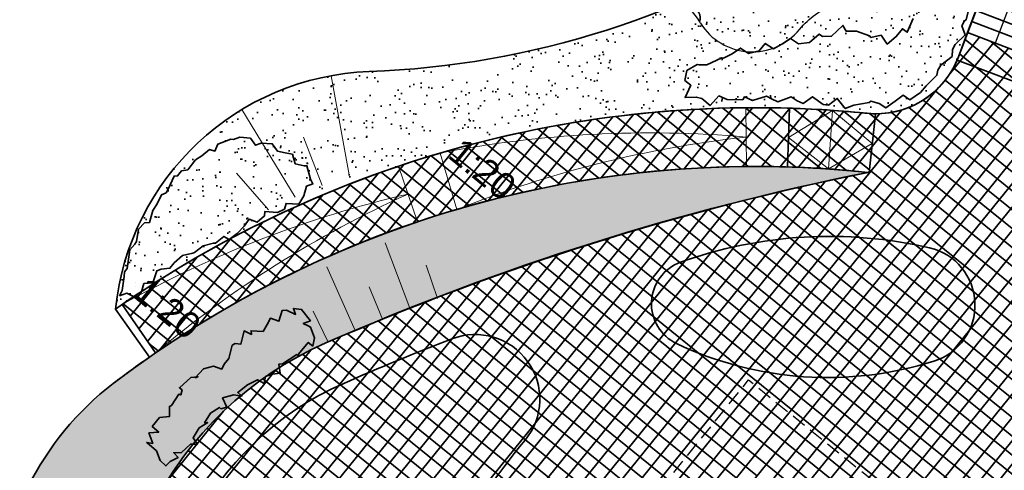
# Model space of a CAD drawing. Header units: metres. Extents: x 93008 to 98406, y 448779 to 454332.
# Tile 88 of 136: x 95592 to 95625, y 451813 to 451828. Entities that reach past the tile are written whole.
import ezdxf

# ---------------------------------------------------------------- set-up
doc = ezdxf.new("R2010")
doc.units = ezdxf.units.M
doc.header["$MEASUREMENT"] = 0
doc.linetypes.add('DASHED', pattern=[0.75, 0.5, -0.25])
for name, color, linetype, lineweight in [('N-PV-GR-BEPLANTING-A', 7, 'Continuous', 35), ('N-PV-GR-BEPLANTING-HEESTERS-G', 5, 'Continuous', 35), ('N-PV-GR-BOOM-BRUIN-S', 32, 'Continuous', 25), ('N-PV-GR-BOOM-BRUINDONKER-S', 34, 'Continuous', 25), ('N-PV-GR-BOOM-S', 1, 'Continuous', 25), ('N-PV-GR-GROENSTROOK-G', 3, 'Continuous', 35), ('N-PV-GW-TALUD-G', 1, 'Continuous', 35), ('N-PV-GW-TALUDARCERING-G', 7, 'Continuous', 18), ('N-PV-IE-MEUBILAIR_WEGMEUBILAIR_TRAP-A', 10, 'Continuous', 35), ('N-PV-IE-MEUBILAIR_WEGMEUBILAIR_TRAP-G', 60, 'Continuous', 35), ('N-PV-OG-BEBOUWING_LUIFEL-G', 3, 'DASHED', 25), ('N-PV-VH-VERHARDING-LICHT_OPEN-A', 8, 'Continuous', 35), ('N-PV-VH-VERHARDING-LICHT_OPEN-G', 2, 'Continuous', 35), ('N-PV-VH-VERHARDING_BETON-WATERPARK-G', 141, 'Continuous', 35), ('N-PV-VH-VERHARDING_CORTENSSTAAL-G', 32, 'Continuous', 35), ('N-PV-WH-WATERLIJN-G', 150, 'Continuous', 35), ('X-XX-AL-PEIL-T18', 10, 'Continuous', 18)]:
    doc.layers.add(name, color=color, linetype=linetype, lineweight=lineweight)
doc.layers.add('W_V-DI-4_HULPLIJN', color=6, linetype='Continuous', plot=False)
doc.layers.add('X-XX-AL-SCHADUW-G', color=6, linetype='Continuous')
doc.styles.add('peil', font='arial.ttf', dxfattribs={"height": 1.8})

# ---------------------------------------------------------------- blocks, each defined once
blk = doc.blocks.new('trap')
at = {"layer": 'N-PV-IE-MEUBILAIR_WEGMEUBILAIR_TRAP-A'}
for p, q in [((-2.000000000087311, -0.4000000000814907), (-5.820766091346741e-11, -0.3999999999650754)), ((-2, -0.8000000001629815), (0, -0.7999999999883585)), ((-2, -1.200000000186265), (0, -1.200000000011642)), ((-1.999999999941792, -1.60000000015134), (5.820766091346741e-11, -1.600000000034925))]:
    blk.add_line(p, q, dxfattribs=at)
at = {"layer": 'N-PV-IE-MEUBILAIR_WEGMEUBILAIR_TRAP-G'}
blk.add_lwpolyline([(-2.00000000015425, -1.600000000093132), (-2.000000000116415, -5.820766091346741e-11), (0, 0), (-6.693889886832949e-11, -1.600000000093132)], close=True, dxfattribs=at)
at = {"layer": 'W_V-DI-4_HULPLIJN'}
blk.add_line((-1.000000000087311, -5.820766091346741e-11), (-1.000000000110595, -1.600000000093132), dxfattribs=at)
blk = doc.blocks.new('*U302')
at = {"layer": 'N-PV-GR-BOOM-BRUIN-S'}
blk.add_lwpolyline([(0.411359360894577, 2.383095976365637, -0.1925187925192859), (-0.7123405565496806, 2.732766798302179, 0.816641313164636), (-1.703350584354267, 1.918927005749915, -0.2563005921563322), (-1.729951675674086, 0.1957031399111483, -0.2514840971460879), (-2.473615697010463, -0.2713775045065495, 0.7440868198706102), (-2.770699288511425, -1.579473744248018, -0.2574346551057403), (-2.183914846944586, -2.53191767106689, 0.1320071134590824), (-2.024093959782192, -3.029595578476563, -0.2530427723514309), (-2.000044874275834, -3.339099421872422, -0.00400782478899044), (-1.966796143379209, -3.391123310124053, 0.5134098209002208), (1.406580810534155, -3.598841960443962, -0.1345298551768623), (2.597650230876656, -2.749095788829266, 0.4422658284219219), (3.796845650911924, 0.2038121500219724, -0.1149272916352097), (3.459412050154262, 1.725653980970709, 0.1466077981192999)], format="xyb", close=True, dxfattribs=at)
blk.add_circle((0, 0), 0.2407091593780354, dxfattribs=at)
at = {"layer": 'N-PV-GR-BOOM-BRUINDONKER-S'}
blk.add_lwpolyline([(-0.7123405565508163, 2.732766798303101, 0.1925187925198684), (0.4113593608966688, 2.383095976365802, -0.146607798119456), (3.45941205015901, 1.725653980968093, -0.003658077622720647), (3.460315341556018, 1.775916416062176, 0.405204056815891), (2.002444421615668, 3.357610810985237, -0.162580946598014), (0.420330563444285, 3.986750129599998, 0.450169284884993), (-2.789180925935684, 3.517548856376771, -0.06445271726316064), (-3.251808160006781, 2.977538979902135, 0.2222150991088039), (-4.164399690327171, 0.8177011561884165, -0.04829642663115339), (-4.261395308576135, -0.8252676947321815, 0.3392966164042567), (-3.665647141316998, -1.919078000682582, -0.1450678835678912), (-2.000044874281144, -3.339099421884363, 0.2530427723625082), (-2.024093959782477, -3.029595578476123, -0.1320071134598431), (-2.183914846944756, -2.531917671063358, 0.2574346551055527), (-2.770699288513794, -1.579473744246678, -0.7440868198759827), (-2.473615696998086, -0.2713775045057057, 0.2514840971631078), (-1.729951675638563, 0.1957031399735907, 0.2563005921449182), (-1.703350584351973, 1.918927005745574, -0.8166413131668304)], format="xyb", close=True, dxfattribs=at)
at = {"layer": 'X-XX-AL-SCHADUW-G'}
blk.add_lwpolyline([(-2.789180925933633, 3.517548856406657, -0.450169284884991), (0.420330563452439, 3.986750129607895, 0.1625809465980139), (2.002444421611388, 3.357610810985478, -0.09362036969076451), (2.559186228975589, 3.219689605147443, 0.4047893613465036), (1.101261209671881, 4.799182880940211, -0.1625809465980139), (-0.4808526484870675, 5.428322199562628, 0.4501692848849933), (-3.690364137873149, 4.959120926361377, -0.06445271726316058), (-4.152991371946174, 4.419111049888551, 0.222215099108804), (-5.065582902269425, 2.259273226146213, -0.04829642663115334), (-5.162578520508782, 0.6163043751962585, 0.3392966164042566), (-4.56683035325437, -0.4775059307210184, -0.02412391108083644), (-4.235027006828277, -0.6444216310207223, 0.04293466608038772), (-4.164399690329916, 0.817701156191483, -0.2222150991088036), (-3.251808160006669, 2.977538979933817, 0.06445271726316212)], format="xyb", close=True, dxfattribs=at)

msp = doc.modelspace()

# ---------------------------------------------------------------- hatches: boundary and pattern name
at = {"layer": 'N-PV-GR-BEPLANTING-A'}
h = msp.add_hatch(dxfattribs=at)
h.set_pattern_fill('SAND', color=256, scale=3, angle=-44.99999999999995)
h.set_pattern_definition([(315.0000000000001, (1.272792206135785, 0.5939696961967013), (2.163746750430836, -0.3394112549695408), [0, -0.72, 0, -0.96, 0, -1.68]), (325.0000000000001, (3.118340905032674, 0.7000357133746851), (2.462758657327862, 1.058923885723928), [0, -1.86, 0, -0.42, 0, -1.59]), (335.0000000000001, (2.184959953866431, 1.209152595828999), (2.506027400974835, 1.611932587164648), [0, -1.29, 0, -0.8699999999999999, 0, -1.89]), (345.0000000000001, (2.800142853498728, 0.1697056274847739), (1.745057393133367, 1.644376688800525), [0, -1.68, 0, -2.13, 0, -1.53]), (355.0000000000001, (2.227386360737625, 0.3181980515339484), (2.394213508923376, 1.205919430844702), [0, -1.23, 0, -0.9899999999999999, 0, -1.71]), (5.000000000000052, (2.906208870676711, -0.7848885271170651), (0.999698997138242, 1.653421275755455), [0, -0.36, 0, -2.37, 0, -1.41]), (15.00000000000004, (2.291025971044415, -0.5939696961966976), (1.971862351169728, 2.609264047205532), [0, -0.45, 0, -1.41, 0, -1.62]), (25.00000000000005, (1.569777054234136, -0.2969848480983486), (0.6131130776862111, 1.808560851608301), [0, -0.84, 0, -0.9599999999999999, 0, -2.19]), (35.00000000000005, (1.506137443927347, -0.6576093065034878), (0.7812364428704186, 2.231696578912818), [0, -1.08, 0, -1.29]), (45.00000000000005, (2.20617315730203, -1.781909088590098), (-0.4454772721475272, 2.397091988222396), [0, -1.65, 0, -0.9299999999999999, 0, -2.19]), (55.00000000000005, (0.6363961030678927, 0.2121320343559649), (-0.714931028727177, 1.855659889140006), [0, -0.8400000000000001, 0, -1.74, 0, -1.98]), (65.00000000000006, (1.060660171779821, 0.2121320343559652), (-0.2798065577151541, 2.381366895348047), [0, -1.44, 0, -1.14, 0, -1.59]), (75.00000000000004, (1.48492424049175, 0.2121320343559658), (-1.2453374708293, 2.538825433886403), [0, -1.98, 0, -0.63, 0, -2.28]), (85.00000000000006, (1.909188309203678, 0.2121320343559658), (-1.414361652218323, 1.388553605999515), [0, -1.14, 0, -0.42, 0, -2.34]), (95.00000000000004, (2.333452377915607, 0.2121320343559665), (-2.486851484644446, 1.920564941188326), [0, -0.33, 0, -1.74, 0, -1.44]), (105.0000000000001, (2.757716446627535, 0.2121320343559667), (-2.41098874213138, 1.000066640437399), [0, -0.8400000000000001, 0, -0.99, 0, -1.92]), (115, (3.181980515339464, 0.2121320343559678), (-3.276486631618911, 0.921648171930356), [0, -1.77, 0, -0.7199999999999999, 0, -1.23]), (125.0000000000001, (3.606244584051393, 0.2121320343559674), (-2.09640898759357, -0.03961510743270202), [0, -1.14, 0, -0.66, 0, -2.31])])
edge = h.paths.add_edge_path()
edge.add_arc((95602.38753324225, 451856.6880768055), 30.00000000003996, 272.06374929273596, 303.4801204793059, ccw=False)
edge.add_arc((95603.79197909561, 451817.7133730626), 9.000000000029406, 92.06374929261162, 174.1947121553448)
edge.add_arc((95616.60686932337, 451787.4769200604), 38.00000000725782, 84.25974402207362, 124.95000083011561, ccw=False)
edge.add_arc((95620.70764219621, 451828.271327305), 2.99999999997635, 264.2597440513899, 339.3028235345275)
edge.add_line((95623.51402654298, 451827.2110410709), (95624.66617546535, 451830.260569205))
edge.add_arc((95622.79525256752, 451830.9674266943), 1.99999999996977, 339.3028235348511, 455.3063956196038)
edge.add_arc((95623.350142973, 451824.9931404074), 7.999999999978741, 95.30639561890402, 123.4801204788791)
h = msp.add_hatch(dxfattribs=at)
h.set_pattern_fill('SAND', color=256, scale=3, angle=315)
h.set_pattern_definition([(276.0569954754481, (1.363279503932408, -0.3380369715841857), (1.469564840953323, -1.624000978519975), [0, -0.72, 0, -0.96, 0, -1.68]), (286.0569954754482, (2.865362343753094, -1.415555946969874), (2.581047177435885, -0.7243586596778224), [0, -1.86, 0, -0.42, 0, -1.59]), (296.0569954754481, (2.459409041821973, -0.4329054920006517), (2.962292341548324, -0.3214406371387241), [0, -1.29, 0, -0.8699999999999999, 0, -1.89]), (306.0569954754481, (2.284539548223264, -1.628029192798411), (2.390824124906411, 0.1820988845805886), [0, -1.68, 0, -2.13, 0, -1.53]), (316.0569954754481, (1.932400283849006, -1.152531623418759), (2.620128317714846, -0.5669458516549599), [0, -1.23, 0, -0.9899999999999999, 0, -1.71]), (326.0569954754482, (1.767027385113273, -2.437152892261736), (1.816790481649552, 0.6576262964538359), [0, -0.3599999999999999, 0, -2.37, 0, -1.41]), (336.0569954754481, (1.408557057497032, -1.901990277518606), (3.173703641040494, 0.7900032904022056), [0, -0.45, 0, -1.41, 0, -1.62]), (346.0569954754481, (1.03425907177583, -1.217665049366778), (1.61362744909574, 1.021276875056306), [0, -0.8400000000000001, 0, -0.96, 0, -2.19]), (356.0569954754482, (0.758092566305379, -1.458148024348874), (2.01034972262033, 1.244706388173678), [0, -1.08, 0, -1.29]), (6.056995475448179, (0.5958851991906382, -2.772601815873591), (1.160205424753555, 2.144393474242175), [0, -1.65, 0, -0.9299999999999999, 0, -2.19]), (16.05699547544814, (0.6283057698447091, -0.2350145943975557), (0.6103164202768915, 1.892647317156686), [0, -0.8400000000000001, 0, -1.74, 0, -1.98]), (26.05699547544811, (0.9582863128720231, -0.5016845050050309), (1.279175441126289, 2.028031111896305), [0, -1.44, 0, -1.14, 0, -1.59]), (36.05699547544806, (1.288266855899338, -0.7683544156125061), (0.627183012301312, 2.757379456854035), [0, -1.98, 0, -0.6299999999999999, 0, -2.28]), (46.0569954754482, (1.618247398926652, -1.035024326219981), (-0.2272791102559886, 1.968970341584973), [0, -1.14, 0, -0.42, 0, -2.34]), (56.05699547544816, (1.948227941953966, -1.301694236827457), (-0.7270371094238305, 3.056863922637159), [0, -0.33, 0, -1.74, 0, -1.44]), (66.05699547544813, (2.27820848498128, -1.568364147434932), (-1.246609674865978, 2.293243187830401), [0, -0.8400000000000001, 0, -0.99, 0, -1.92]), (76.05699547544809, (2.608189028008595, -1.835034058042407), (-1.969059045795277, 2.776257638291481), [0, -1.77, 0, -0.72, 0, -1.23]), (86.05699547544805, (2.938169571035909, -2.101703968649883), (-1.655427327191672, 1.286880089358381), [0, -1.14, 0, -0.66, 0, -2.31])])
edge = h.paths.add_edge_path()
edge.add_arc((95638.70062511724, 451733.1065689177), 91.99999999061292, 101.45630532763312, 113.51452085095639, ccw=False)
edge.add_arc((95616.60686930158, 451787.4769200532), 36.00000000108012, 83.90775206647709, 127.3733661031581)
edge.add_arc((95600.8247005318, 451808.1390387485), 10.00000000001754, 127.3733661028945, 179.9788169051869)
edge.add_arc((95580.82470189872, 451808.1464330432), 9.999999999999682, 288.79370325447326, 359.97881690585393, ccw=False)
edge.add_arc((95584.85172261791, 451796.3128746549), 2.499999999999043, 108.7937032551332, 241.8340387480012)
edge.add_arc((95587.68387411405, 451801.6023580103), 8.499976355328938, 241.8340387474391, 263.6713210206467)
edge.add_line((95586.74690627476, 451793.1541813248), (95589.05875330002, 451792.9363426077))
edge.add_arc((95589.48090544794, 451797.416497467), 4.499999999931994, 264.617076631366, 322.1900564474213)
edge.add_arc((95584.34558934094, 451801.4012845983), 11.00000000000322, 322.1900564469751, 372.6323898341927)
edge.add_arc((95606.82743423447, 451806.4399182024), 12.03955681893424, 113.6679445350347, 192.6323898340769, ccw=False)
at = {"layer": 'N-PV-VH-VERHARDING-LICHT_OPEN-A'}
h = msp.add_hatch(dxfattribs=at)
h.set_pattern_fill('ANSI37', color=256, scale=4, angle=-44.99999999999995)
h.set_pattern_definition([(321.0569954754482, (95605.26954660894, 451736.0074012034), (0.3142735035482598, 0.3888857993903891), []), (51.05699547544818, (95605.26954660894, 451736.0074012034), (-0.388885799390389, 0.3142735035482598), [])])
edge = h.paths.add_edge_path()
edge.add_line((95691.57154097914, 451766.0629284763), (95661.91642631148, 451790.0283620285))
edge.add_arc((95648.0883921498, 451772.9173868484), 22.00000000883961, 51.0569954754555, 69.39580322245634)
edge.add_arc((95653.01513511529, 451786.0218595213), 7.999999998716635, 69.39580322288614, 100.6054100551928)
edge.add_arc((95647.86189858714, 451813.5435628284), 19.9999999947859, 271.71568910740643, 280.60541005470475, ccw=False)
edge.add_arc((95648.38584769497, 451796.0514080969), 2.499999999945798, 159.3028235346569, 271.7156891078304, ccw=False)
edge.add_line((95646.04719407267, 451796.9349799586), (95646.3897878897, 451797.8417633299))
edge.add_line((95646.3897878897, 451797.8417633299), (95644.51886499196, 451798.5486208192))
edge.add_line((95644.51886499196, 451798.5486208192), (95644.20133363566, 451797.7081732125))
edge.add_arc((95642.79835930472, 451798.2375534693), 1.499526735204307, 232.547305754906, 339.32714885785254, ccw=False)
edge.add_arc((95661.16345423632, 451822.2123709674), 31.70000000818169, 193.823146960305, 232.5473057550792, ccw=False)
edge.add_arc((95604.64905219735, 451808.306891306), 26.50000001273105, 13.82314696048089, 36.53564190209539)
edge.add_arc((95628.35190940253, 451825.8689117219), 3.00000000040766, 159.3028235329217, 216.5356419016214, ccw=False)
edge.add_line((95625.54552505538, 451826.9291979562), (95625.6952940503, 451827.3256091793))
edge.add_line((95625.6952940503, 451827.3256091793), (95623.82437115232, 451828.0324666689))
edge.add_line((95623.82437115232, 451828.0324666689), (95623.51402654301, 451827.2110410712))
edge.add_arc((95620.70764219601, 451828.2713273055), 3.000000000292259, 264.2597440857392, 339.3028235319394, ccw=False)
edge.add_arc((95616.6068693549, 451787.4769199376), 38.00000012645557, 84.2597440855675, 124.546657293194)
edge.add_line((95595.05793742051, 451818.7761777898), (95596.19209173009, 451817.1288484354))
edge.add_arc((95616.60686930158, 451787.4769200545), 35.99999999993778, 83.89238061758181, 124.54665732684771, ccw=False)
edge.add_arc((95637.96345792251, 451735.4021177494), 89.60128104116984, 101.2799789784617, 113.6679445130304)
edge.add_arc((95606.827434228, 451806.439918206), 12.03955681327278, 113.6679445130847, 192.6323898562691)
edge.add_arc((95584.34558935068, 451801.4012845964), 10.99999999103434, -37.80994357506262, 12.63238985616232, ccw=False)
edge.add_arc((95589.48090544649, 451797.4164974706), 4.500000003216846, 264.61707664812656, 322.1900564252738, ccw=False)
edge.add_line((95589.05875329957, 451792.9363426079), (95588.73808621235, 451792.966558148))
edge.add_line((95588.73808621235, 451792.966558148), (95588.55046303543, 451790.9753782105))
edge.add_line((95588.55046303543, 451790.9753782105), (95590.9734838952, 451790.7470639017))
edge.add_arc((95590.78586071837, 451788.755883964), 2.000000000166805, -13.504645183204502, 84.61707663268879, ccw=False)
edge.add_arc((95578.14529787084, 451791.7916985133), 14.99999996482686, 340.87712679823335, 346.4953548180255, ccw=False)
edge.add_arc((95578.1452978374, 451791.7916985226), 14.99999999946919, 316.91313189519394, 340.87712680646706, ccw=False)
edge.add_arc((95578.14529800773, 451791.7916983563), 14.99999976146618, 315.0279413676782, 316.91313191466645, ccw=False)
edge.add_arc((95590.8775554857, 451779.0740490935), 2.995805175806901, 135.0576540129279, 218.4571861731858)
edge.add_arc((95678.49558118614, 451848.8452592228), 114.9999999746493, 218.5287854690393, 225.6390603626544)
edge.add_arc((95594.5944493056, 451763.0513196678), 5.000000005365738, 32.10124185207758, 45.639060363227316, ccw=False)
edge.add_line((95598.83000132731, 451765.708404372), (95600.11884994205, 451763.6539025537))
edge.add_arc((95589.95352510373, 451757.2768992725), 11.99999999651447, 11.603098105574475, 32.10124185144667, ccw=False)
edge.add_arc((95566.73784796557, 451752.5100969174), 35.70000146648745, -9.066396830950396, 11.603098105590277, ccw=False)
edge.add_arc((95599.02930851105, 451747.3572654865), 2.999999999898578, 258.99350302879, 350.9336031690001, ccw=False)
edge.add_arc((95612.01188920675, 451814.1064422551), 71.00000000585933, 245.84893109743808, 258.9935030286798, ccw=False)
edge.add_arc((95584.19010228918, 451752.0584916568), 3.000000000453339, 174.5842639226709, 245.8489301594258, ccw=False)
edge.add_arc((95568.26152498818, 451753.568599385), 13.00000000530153, 338.1934815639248, 354.5842642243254, ccw=False)
edge.add_arc((95589.68533323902, 451745.0056152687), 10.07172169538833, 158.2397241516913, 182.2053840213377)
edge.add_arc((95581.6209550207, 451744.6396341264), 1.999999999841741, 68.4867695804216, 180.6186894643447, ccw=False)
edge.add_arc((95539.08189156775, 451636.7210160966), 118.0000001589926, 60.00120711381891, 68.48676958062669, ccw=False)
edge.add_arc((95597.07977515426, 451737.1811850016), 1.99999999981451, -28.23188825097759, 60.001207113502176, ccw=False)
edge.add_arc((95586.5072913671, 451742.8576792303), 14.00000000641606, 310.45524532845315, 331.7681117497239, ccw=False)
edge.add_arc((95592.34697633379, 451736.0094619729), 5.000000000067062, 300.8574853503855, 310.45524532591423, ccw=False)
edge.add_line((95594.91149837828, 451731.7172333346), (95614.28549258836, 451715.8640250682))
edge.add_line((95614.28549258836, 451715.8640250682), (95616.00718750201, 451717.9680858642))
edge.add_arc((95618.32895630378, 451716.0682464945), 2.999999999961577, 43.65346851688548, 140.7074838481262, ccw=False)
edge.add_arc((95511.97034146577, 451614.5948753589), 149.9999999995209, 34.54277535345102, 43.65346851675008, ccw=False)
edge.add_arc((95633.4665482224, 451698.2305241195), 2.500000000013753, -58.73051882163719, 34.54277535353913, ccw=False)
edge.add_line((95634.76420799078, 451696.0936855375), (95639.82826766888, 451699.1689887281))
edge.add_arc((95641.35170371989, 451701.1511952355), 2.500000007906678, 221.950333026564, 232.4557169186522, ccw=False)
edge.add_arc((95751.05107979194, 451799.7529035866), 150.0000000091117, 214.8890009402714, 221.9503330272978, ccw=False)
edge.add_arc((95630.03999994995, 451715.3689361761), 2.472594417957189, 63.49462059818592, 214.8890009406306, ccw=False)
edge.add_arc((95651.226156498, 451757.8518032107), 44.9999999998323, 243.4946205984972, 263.0935629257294)
edge.add_arc((95646.4162215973, 451718.1420496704), 5.000000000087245, 263.0935629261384, 321.0569954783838)
edge.add_line((95650.30507959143, 451714.9993146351), (95666.28494877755, 451734.772996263))
edge.add_line((95666.28494877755, 451734.772996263), (95664.25051658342, 451736.4170993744))
edge.add_line((95664.25051658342, 451736.4170993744), (95664.24954115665, 451736.4178154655))
edge.add_line((95664.24954115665, 451736.4178154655), (95648.54233257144, 451716.981527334))
edge.add_line((95648.54233257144, 451716.981527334), (95645.36148006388, 451719.5520960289))
edge.add_line((95645.36148006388, 451719.5520960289), (95645.50604587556, 451719.7309834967))
edge.add_line((95645.50604587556, 451719.7309834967), (95642.78361194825, 451721.9310865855))
edge.add_line((95642.78361194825, 451721.9310865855), (95642.6390461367, 451721.7521991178))
edge.add_line((95642.6390461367, 451721.7521991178), (95642.17238317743, 451722.129327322))
edge.add_line((95642.17238317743, 451722.129327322), (95642.31694898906, 451722.3082147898))
edge.add_line((95642.31694898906, 451722.3082147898), (95637.33932742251, 451726.3308213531))
edge.add_line((95637.33932742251, 451726.3308213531), (95637.19464494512, 451726.1520281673))
edge.add_line((95637.19464494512, 451726.1520281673), (95636.72786532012, 451726.5292506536))
edge.add_line((95636.72786532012, 451726.5292506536), (95636.87243113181, 451726.7081381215))
edge.add_line((95636.87243113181, 451726.7081381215), (95634.77256448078, 451728.4051207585))
edge.add_line((95634.77256448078, 451728.4051207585), (95634.6282320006, 451728.2260447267))
edge.add_line((95634.6282320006, 451728.2260447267), (95634.14966913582, 451728.6127897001))
edge.add_line((95634.14966913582, 451728.6127897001), (95628.10933239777, 451721.1384046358))
edge.add_line((95628.10933239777, 451721.1384046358), (95612.4683455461, 451733.7784849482))
edge.add_line((95612.4683455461, 451733.7784849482), (95610.68641478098, 451731.5735024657))
edge.add_line((95610.68641478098, 451731.5735024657), (95608.77115221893, 451733.1212994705))
edge.add_line((95608.77115221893, 451733.1212994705), (95608.8968616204, 451733.2768537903))
edge.add_line((95608.8968616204, 451733.2768537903), (95607.28298555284, 451734.5810888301))
edge.add_line((95607.28298555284, 451734.5810888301), (95607.15727615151, 451734.4255345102))
edge.add_line((95607.15727615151, 451734.4255345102), (95605.2420135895, 451735.9733315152))
edge.add_line((95605.2420135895, 451735.9733315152), (95612.16231613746, 451744.536596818))
edge.add_line((95612.16231613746, 451744.536596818), (95612.23464889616, 451744.4781419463))
edge.add_line((95612.23464889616, 451744.4781419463), (95613.38174718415, 451745.897575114))
edge.add_line((95613.38174718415, 451745.897575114), (95606.3289143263, 451751.5972393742))
edge.add_line((95606.3289143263, 451751.5972393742), (95606.66543839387, 451752.0136582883))
edge.add_line((95606.66543839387, 451752.0136582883), (95606.66154953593, 451752.0168010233))
edge.add_line((95606.66154953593, 451752.0168010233), (95607.86157148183, 451753.5017225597))
edge.add_line((95607.86157148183, 451753.5017225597), (95609.15109038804, 451755.0894338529))
edge.add_line((95609.15109038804, 451755.0894338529), (95609.85108482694, 451754.5237415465))
edge.add_line((95609.85108482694, 451754.5237415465), (95611.64558653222, 451756.744279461))
edge.add_line((95611.64558653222, 451756.744279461), (95610.9455920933, 451757.3099717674))
edge.add_line((95610.9455920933, 451757.3099717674), (95611.53139790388, 451758.0348548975))
edge.add_line((95611.53139790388, 451758.0348548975), (95611.74139623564, 451757.8651472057))
edge.add_line((95611.74139623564, 451757.8651472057), (95613.02111794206, 451759.4486901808))
edge.add_line((95613.02111794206, 451759.4486901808), (95612.81111961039, 451759.6183978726))
edge.add_line((95612.81111961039, 451759.6183978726), (95614.71781695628, 451761.9777680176))
edge.add_line((95614.71781695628, 451761.9777680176), (95611.08562359, 451764.9130825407))
edge.add_line((95611.08562359, 451764.9130825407), (95611.13747871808, 451764.9772486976))
edge.add_line((95611.13747871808, 451764.9772486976), (95611.03247955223, 451765.0621025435))
edge.add_line((95611.03247955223, 451765.0621025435), (95611.0010522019, 451765.0232139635))
edge.add_line((95611.0010522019, 451765.0232139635), (95610.89994189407, 451765.1049250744))
edge.add_line((95610.89994189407, 451765.1049250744), (95608.78271641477, 451766.8840794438))
edge.add_line((95608.78271641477, 451766.8840794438), (95608.74940342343, 451766.8428575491))
edge.add_line((95608.74940342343, 451766.8428575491), (95608.54718280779, 451767.006279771))
edge.add_line((95608.54718280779, 451767.006279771), (95606.47273476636, 451768.7508640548))
edge.add_line((95606.47273476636, 451768.7508640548), (95606.43942177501, 451768.7096421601))
edge.add_line((95606.43942177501, 451768.7096421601), (95606.23720115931, 451768.8730643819))
edge.add_line((95606.23720115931, 451768.8730643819), (95604.13941997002, 451770.6365050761))
edge.add_line((95604.13941997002, 451770.6365050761), (95604.10610697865, 451770.5952831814))
edge.add_line((95604.10610697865, 451770.5952831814), (95603.90388636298, 451770.7587054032))
edge.add_line((95603.90388636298, 451770.7587054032), (95601.80610517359, 451772.5221460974))
edge.add_line((95601.80610517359, 451772.5221460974), (95601.77279218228, 451772.4809242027))
edge.add_line((95601.77279218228, 451772.4809242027), (95601.57057156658, 451772.6443464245))
edge.add_line((95601.57057156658, 451772.6443464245), (95599.47279037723, 451774.4077871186))
edge.add_line((95599.47279037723, 451774.4077871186), (95599.43947738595, 451774.3665652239))
edge.add_line((95599.43947738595, 451774.3665652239), (95599.23725677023, 451774.5299874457))
edge.add_line((95599.23725677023, 451774.5299874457), (95597.1394755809, 451776.2934281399))
edge.add_line((95597.1394755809, 451776.2934281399), (95597.10616258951, 451776.2522062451))
edge.add_line((95597.10616258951, 451776.2522062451), (95596.90394197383, 451776.415628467))
edge.add_line((95596.90394197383, 451776.415628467), (95595.68979397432, 451777.4205973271))
edge.add_line((95595.68979397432, 451777.4205973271), (95596.65619307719, 451778.6164311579))
edge.add_line((95596.65619307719, 451778.6164311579), (95596.64180430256, 451778.6280592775))
edge.add_line((95596.64180430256, 451778.6280592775), (95596.80522652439, 451778.8302798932))
edge.add_line((95596.80522652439, 451778.8302798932), (95596.87639262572, 451778.772767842))
edge.add_line((95596.87639262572, 451778.772767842), (95598.59861142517, 451780.9038620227))
edge.add_line((95598.59861142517, 451780.9038620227), (95598.55738953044, 451780.9371750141))
edge.add_line((95598.55738953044, 451780.9371750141), (95598.72081175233, 451781.1393956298))
edge.add_line((95598.72081175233, 451781.1393956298), (95600.48425244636, 451783.2371768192))
edge.add_line((95600.48425244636, 451783.2371768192), (95600.44303055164, 451783.2704898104))
edge.add_line((95600.44303055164, 451783.2704898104), (95600.60645277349, 451783.4727104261))
edge.add_line((95600.60645277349, 451783.4727104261), (95600.58117519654, 451783.4931382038))
edge.add_line((95600.58117519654, 451783.4931382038), (95603.86669042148, 451787.5586741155))
edge.add_line((95603.86669042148, 451787.5586741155), (95599.20006082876, 451791.329956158))
edge.add_line((95599.20006082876, 451791.329956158), (95600.46522593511, 451792.8954866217))
edge.add_line((95600.46522593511, 451792.8954866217), (95600.65392573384, 451793.0772794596))
edge.add_line((95600.65392573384, 451793.0772794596), (95600.69514762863, 451793.0439664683))
edge.add_line((95600.69514762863, 451793.0439664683), (95602.41736642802, 451795.1750606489))
edge.add_line((95602.41736642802, 451795.1750606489), (95602.37614453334, 451795.2083736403))
edge.add_line((95602.37614453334, 451795.2083736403), (95602.53956675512, 451795.410594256))
edge.add_line((95602.53956675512, 451795.410594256), (95604.30300744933, 451797.5083754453))
edge.add_line((95604.30300744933, 451797.5083754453), (95604.26178555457, 451797.5416884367))
edge.add_line((95604.26178555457, 451797.5416884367), (95604.42520777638, 451797.7439090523))
edge.add_line((95604.42520777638, 451797.7439090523), (95606.18864847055, 451799.8416902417))
edge.add_line((95606.18864847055, 451799.8416902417), (95606.1474265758, 451799.875003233))
edge.add_line((95606.1474265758, 451799.875003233), (95606.31084879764, 451800.0772238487))
edge.add_line((95606.31084879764, 451800.0772238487), (95608.07428949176, 451802.175005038))
edge.add_line((95608.07428949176, 451802.175005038), (95608.03306759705, 451802.2083180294))
edge.add_line((95608.03306759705, 451802.2083180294), (95608.1964898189, 451802.4105386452))
edge.add_line((95608.1964898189, 451802.4105386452), (95609.95993051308, 451804.5083198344))
edge.add_line((95609.95993051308, 451804.5083198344), (95609.91870861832, 451804.5416328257))
edge.add_line((95609.91870861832, 451804.5416328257), (95610.08213084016, 451804.7438534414))
edge.add_line((95610.08213084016, 451804.7438534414), (95611.80785871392, 451806.7949683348))
edge.add_line((95611.80785871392, 451806.7949683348), (95611.76663681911, 451806.8282813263))
edge.add_line((95611.76663681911, 451806.8282813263), (95611.84834793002, 451806.9293916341))
edge.add_line((95611.84834793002, 451806.9293916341), (95611.93472567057, 451807.0267306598))
edge.add_line((95611.93472567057, 451807.0267306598), (95611.91528138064, 451807.0424443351))
edge.add_line((95611.91528138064, 451807.0424443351), (95613.71292582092, 451809.2668711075))
edge.add_line((95613.71292582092, 451809.2668711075), (95613.82036669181, 451809.3600454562))
edge.add_line((95613.82036669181, 451809.3600454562), (95613.8009224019, 451809.3757591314))
edge.add_line((95613.8009224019, 451809.3757591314), (95615.59856684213, 451811.600185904))
edge.add_line((95615.59856684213, 451811.600185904), (95615.70600771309, 451811.6933602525))
edge.add_line((95615.70600771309, 451811.6933602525), (95615.68656342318, 451811.7090739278))
edge.add_line((95615.68656342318, 451811.7090739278), (95616.71423777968, 451812.9807304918))
edge.add_line((95616.71423777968, 451812.9807304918), (95619.23032890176, 451810.9473809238))
edge.add_line((95619.23032890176, 451810.9473809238), (95620.33113612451, 451810.018561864))
edge.add_line((95620.33113612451, 451810.018561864), (95620.35030680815, 451810.0422838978))
edge.add_line((95620.35030680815, 451810.0422838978), (95620.3969731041, 451810.0045710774))
edge.add_line((95620.3969731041, 451810.0045710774), (95620.40548372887, 451810.0151022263))
edge.add_line((95620.40548372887, 451810.0151022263), (95624.87379475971, 451806.4040890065))
edge.add_line((95624.87379475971, 451806.4040890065), (95625.25519708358, 451806.8760408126))
edge.add_line((95625.25519708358, 451806.8760408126), (95631.06906160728, 451802.1776342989))
edge.add_line((95631.06906160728, 451802.1776342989), (95630.707433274, 451801.7301510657))
edge.add_line((95630.707433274, 451801.7301510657), (95633.19630239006, 451799.7188006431))
edge.add_line((95633.19630239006, 451799.7188006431), (95633.55793072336, 451800.1662838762))
edge.add_line((95633.55793072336, 451800.1662838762), (95633.94680561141, 451799.8520191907))
edge.add_line((95633.94680561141, 451799.8520191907), (95633.52546531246, 451799.3306476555))
edge.add_line((95633.52546531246, 451799.3306476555), (95634.89434332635, 451798.224404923))
edge.add_line((95634.89434332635, 451798.224404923), (95635.31568362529, 451798.7457764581))
edge.add_line((95635.31568362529, 451798.7457764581), (95635.70455851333, 451798.4315117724))
edge.add_line((95635.70455851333, 451798.4315117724), (95635.32313094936, 451797.9595287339))
edge.add_line((95635.32313094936, 451797.9595287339), (95638.95143545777, 451795.0273569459))
edge.add_line((95638.95143545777, 451795.0273569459), (95639.38000404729, 451795.5576728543))
edge.add_line((95639.38000404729, 451795.5576728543), (95644.56968504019, 451791.3636929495))
edge.add_line((95644.56968504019, 451791.3636929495), (95644.20177123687, 451790.9084320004))
edge.add_line((95644.20177123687, 451790.9084320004), (95645.3314844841, 451789.9954674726))
edge.add_line((95645.3314844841, 451789.9954674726), (95645.3522213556, 451790.0211275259))
edge.add_line((95645.3522213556, 451790.0211275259), (95653.1299373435, 451783.7356574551))
edge.add_line((95653.1299373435, 451783.7356574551), (95654.33579583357, 451782.718738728))
edge.add_line((95654.33579583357, 451782.718738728), (95655.58031890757, 451784.2587264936))
edge.add_line((95655.58031890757, 451784.2587264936), (95656.90074265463, 451785.8402339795))
edge.add_line((95656.90074265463, 451785.8402339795), (95656.87512574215, 451785.8609359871))
edge.add_line((95656.87512574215, 451785.8609359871), (95658.50658176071, 451787.8762956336))
edge.add_line((95658.50658176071, 451787.8762956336), (95662.87832035, 451784.3433263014))
edge.add_line((95662.87832035, 451784.3433263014), (95663.72074639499, 451783.6201825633))
edge.add_line((95663.72074639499, 451783.6201825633), (95663.74144840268, 451783.6457994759))
edge.add_line((95663.74144840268, 451783.6457994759), (95687.16245530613, 451764.7183870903))
edge.add_line((95687.16245530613, 451764.7183870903), (95682.81434818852, 451759.3377294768))
edge.add_line((95682.81434818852, 451759.3377294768), (95681.90255175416, 451758.2618623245))
edge.add_line((95681.90255175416, 451758.2618623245), (95681.92816866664, 451758.2411603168))
edge.add_line((95681.92816866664, 451758.2411603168), (95679.01654694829, 451754.6382847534))
edge.add_line((95679.01654694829, 451754.6382847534), (95681.02902707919, 451753.0174954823))
edge.add_line((95681.02902707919, 451753.0174954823), (95691.57154097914, 451766.0629284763))

# ---------------------------------------------------------------- linework, layer by layer
at = {"layer": 'N-PV-GR-BEPLANTING-HEESTERS-G', "flags": 128}
msp.add_lwpolyline([(95621.96933357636, 451828.5140360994), (95621.77090350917, 451828.0477805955), (95621.60460325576, 451828.1654505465), (95621.39787943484, 451827.9003559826), (95621.09298288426, 451827.6434243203), (95620.88352135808, 451827.9445503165), (95620.53684520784, 451827.8634154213), (95620.49206251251, 451827.9255379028), (95620.04134912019, 451828.0851071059), (95619.69467571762, 451828.0768629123), (95619.582046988, 451828.2764256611), (95619.19563438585, 451827.9084477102), (95618.88816513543, 451827.9022359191), (95618.77172550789, 451827.980228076), (95618.4413234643, 451827.6984134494), (95618.06622464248, 451827.6477478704), (95617.80176291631, 451827.8299051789), (95617.50483906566, 451827.6357726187), (95617.21947065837, 451827.482334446), (95616.93992828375, 451827.6656060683), (95616.73761364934, 451827.416434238), (95616.36489833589, 451827.3260706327), (95616.09215038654, 451827.5055272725), (95615.80995053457, 451827.3121385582), (95615.51756087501, 451827.1661957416), (95615.4660097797, 451827.1698209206), (95614.95182226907, 451826.9357050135), (95614.6906025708, 451826.9345648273), (95614.62500548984, 451826.9501725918), (95614.27229930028, 451826.7465541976), (95614.19857549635, 451826.4057564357), (95614.40420565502, 451826.2436244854), (95614.20954569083, 451825.822982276), (95614.5941482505, 451825.8388220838), (95614.78297910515, 451825.792803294), (95615.06145470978, 451825.5487029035), (95615.36328198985, 451825.8787877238), (95615.64507682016, 451825.7590180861), (95616.17423528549, 451825.7452231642), (95616.23170384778, 451825.8445352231), (95616.50717453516, 451825.7252328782), (95616.98763729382, 451825.8670728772), (95617.1504805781, 451825.7796068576), (95617.36856597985, 451825.6780199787), (95617.81797333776, 451825.8455381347), (95618.02421936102, 451825.7087755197), (95618.22945104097, 451825.6211796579), (95618.54298046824, 451825.8492682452), (95618.90552520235, 451825.5866689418), (95619.09033610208, 451825.564339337), (95619.38878488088, 451825.7935422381), (95619.66128844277, 451825.4470167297), (95619.95123332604, 451825.5590249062), (95620.47137434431, 451825.6501184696), (95620.53706974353, 451825.7046881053), (95620.82092326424, 451825.6251990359), (95621.04671413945, 451825.4721707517), (95621.35499040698, 451825.7011563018), (95621.63189043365, 451825.9022836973), (95621.86361017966, 451825.7497221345), (95622.22100095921, 451825.9891240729), (95622.41955718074, 451826.2184655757), (95622.78284077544, 451826.5807152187), (95622.81292566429, 451826.759475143), (95622.90922254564, 451826.9291039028), (95623.30333905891, 451827.2229001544), (95623.31495827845, 451827.4561583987), (95623.40103566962, 451827.625099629), (95623.74736869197, 451827.9569973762), (95623.62586169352, 451828.2624820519), (95623.72279095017, 451828.4314946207), (95623.77455100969, 451828.4642288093), (95623.91884215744, 451829.0721283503)], dxfattribs=at)
for points in [[(95594.97181481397, 451819.0707969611), (95595.0621807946, 451819.2495552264), (95595.13151121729, 451819.7299003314), (95595.13327168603, 451819.8887992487), (95595.23193568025, 451820.0047815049), (95595.24683601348, 451820.1652484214), (95595.31959305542, 451820.6351415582), (95595.4852683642, 451820.8345780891), (95595.5511769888, 451820.9225660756), (95595.60981056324, 451821.3427730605), (95595.82167329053, 451821.5595718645), (95595.9851716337, 451821.5636538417), (95596.09876789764, 451821.9719673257), (95596.25566793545, 451822.2006596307), (95596.39665573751, 451822.5073188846), (95596.55127858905, 451822.5791591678), (95596.62902206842, 451822.7007585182), (95596.82581149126, 451823.1516559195), (95596.94642875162, 451823.1556185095), (95597.07609186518, 451823.3249451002), (95597.2914186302, 451823.3615929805), (95597.55948714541, 451823.6989705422), (95597.76514669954, 451823.8379468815), (95598.03514435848, 451824.0521951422), (95598.21639760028, 451823.9998246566), (95598.31585574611, 451824.2387220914), (95598.75650829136, 451824.4041250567), (95598.84319026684, 451824.3980048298), (95599.06023991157, 451824.4688846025), (95599.42583482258, 451824.4409909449), (95599.59156014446, 451824.1997943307), (95599.7935149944, 451824.2681779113), (95600.16649780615, 451824.2494823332), (95600.33993002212, 451824.0015838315), (95600.60983020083, 451823.9353401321), (95600.8546784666, 451823.8947800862), (95600.95096115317, 451823.5699625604), (95601.25299023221, 451823.4981432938), (95601.34502138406, 451823.5005438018), (95601.47176960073, 451823.045561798), (95601.54702012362, 451822.8812935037), (95601.33147972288, 451822.8062353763), (95601.23787705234, 451822.4765805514), (95601.06886598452, 451822.1885513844), (95600.63753613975, 451822.2194724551), (95600.57798316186, 451822.0228491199), (95600.34508123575, 451821.9138142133), (95599.91375139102, 451821.944735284), (95599.89941930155, 451821.7921468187), (95599.6493870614, 451821.5793587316), (95599.37857803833, 451821.6874011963), (95599.20759235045, 451821.4431995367), (95598.976228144, 451821.1969950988), (95598.70309001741, 451820.9895071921), (95598.51568900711, 451821.0946530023), (95598.23124002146, 451820.8607858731), (95598.16470749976, 451820.8678864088), (95597.81165276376, 451820.7766079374), (95597.52528544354, 451820.5431474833), (95597.46549925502, 451820.5294565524), (95597.11292225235, 451820.4400926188), (95596.83355327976, 451820.1955104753), (95596.68283609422, 451820.0137170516), (95596.384635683, 451819.9745181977), (95596.2363558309, 451819.9254251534), (95596.10564338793, 451819.5129085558), (95595.80004998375, 451819.489866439), (95595.7178512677, 451819.2094059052), (95595.55362994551, 451818.9923372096), (95595.22330242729, 451819.1666654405)], [(95601.55212823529, 451817.3588586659), (95601.60720880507, 451817.647767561), (95601.47252427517, 451818.0083519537), (95601.39163406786, 451818.0498307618), (95601.22312660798, 451818.1338150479), (95601.46199236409, 451818.2256805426), (95601.1614087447, 451818.6118236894), (95600.88390613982, 451818.644126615), (95600.96129133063, 451818.4405815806), (95600.65395063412, 451818.5792859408), (95600.50897687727, 451818.5774272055), (95600.39467056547, 451818.2065543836), (95600.10092368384, 451818.3064786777), (95599.99424274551, 451818.0997510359), (95599.85480677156, 451817.8633234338), (95599.44528242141, 451817.8851924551), (95599.45437895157, 451817.7565200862), (95599.20934267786, 451817.8804974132), (95599.0995012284, 451817.4309584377), (95598.90151529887, 451817.4506687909), (95598.80054673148, 451817.3884138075), (95598.690705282, 451816.9388748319), (95598.53430241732, 451816.7516060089), (95598.45593517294, 451816.580810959), (95598.16778707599, 451816.6730387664), (95597.82403003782, 451816.5873495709), (95597.54640077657, 451816.2860583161), (95597.63630387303, 451816.3169685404), (95597.39123306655, 451816.2891485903), (95597.00863626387, 451815.9434662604), (95597.09863154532, 451815.8680302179), (95597.05202619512, 451815.6989091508), (95596.98360507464, 451815.7247021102), (95596.73472495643, 451815.3428278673), (95596.66593097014, 451815.3051836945), (95596.66691558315, 451814.959651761), (95596.33106749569, 451814.9346347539), (95596.0839356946, 451814.6279984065), (95596.30595002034, 451814.4314810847), (95595.97010193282, 451814.4064640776), (95596.10046834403, 451814.0492221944), (95595.89479313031, 451814.082443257), (95596.2300758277, 451813.7956957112), (95596.35319750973, 451813.461524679), (95596.54695504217, 451813.2842646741), (95596.6900380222, 451813.4373911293), (95596.96016333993, 451813.5681663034), (95596.81643875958, 451813.7323447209), (95597.0795631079, 451813.7353790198), (95597.37950748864, 451814.0175605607), (95597.62612589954, 451814.0231295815), (95597.47156539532, 451814.2409426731), (95597.67819146, 451814.5748786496), (95597.97385211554, 451814.7655729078), (95597.86170026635, 451814.75051335), (95598.07019374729, 451815.080442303), (95598.36585440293, 451815.2711365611), (95598.41555451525, 451815.2277248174), (95598.61639004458, 451815.2820823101), (95598.47717901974, 451815.5978643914), (95598.86001513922, 451815.6987576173), (95599.13333445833, 451815.6589494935), (95598.99342516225, 451815.7867216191), (95599.32526676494, 451816.045312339), (95599.66209447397, 451816.2131103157), (95599.89470207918, 451816.0887930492), (95599.93586265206, 451816.3217056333), (95600.17516477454, 451816.4005665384), (95600.4312238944, 451816.4357885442), (95600.39036890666, 451816.7514206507), (95600.51244733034, 451816.7589724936), (95601.00389401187, 451817.0717671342), (95601.06639763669, 451817.0111715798), (95601.06429948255, 451817.0825765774), (95601.39132817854, 451817.4865576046)]]:
    msp.add_lwpolyline(points, close=True, dxfattribs=at)
at = {"layer": 'N-PV-GR-GROENSTROOK-G'}
msp.add_line((95594.83813669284, 451818.6237060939), (95595.98385946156, 451816.9844015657), dxfattribs=at)
at = {"layer": 'N-PV-GR-GROENSTROOK-G', "flags": 128}
msp.add_lwpolyline([(95586.95751908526, 451791.1254767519), (95587.14514226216, 451793.1166566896, -0.1067575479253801), (95583.67165484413, 451794.1089145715, -0.6558804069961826), (95584.04631847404, 451798.6795863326, 0.3209932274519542), (95590.82470121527, 451808.1427358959, -0.2336524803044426), (95594.75463562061, 451816.0860074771, -0.01057432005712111), (95595.98385946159, 451816.9844015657), (95594.83813669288, 451818.6237060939, -0.3745361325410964), (95603.46787620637, 451826.7075354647, 0.1379448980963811), (95618.93696197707, 451831.6657585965, -0.1235540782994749), (95622.61028909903, 451832.9588554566, -0.5543294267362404), (95624.66617546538, 451830.260569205), (95624.38985714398, 451829.529204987), (95626.26078004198, 451828.8223474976)], format="xyb", dxfattribs=at)
at = {"layer": 'N-PV-GW-TALUD-G'}
for points in [[(95618.9369619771, 451831.6657585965, -0.1379448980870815), (95603.46787620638, 451826.7075354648, 0.3745361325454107), (95594.8381366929, 451818.6237060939, -0.1794340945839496), (95620.40758564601, 451825.2863706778, 0.3396639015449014), (95623.51402654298, 451827.2110410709), (95624.66617546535, 451830.260569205, 0.55432942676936), (95622.610289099, 451832.9588554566, 0.1235540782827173)], [(95601.9943296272, 451817.466795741, -0.05266249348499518), (95620.42753264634, 451823.273603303, 0.1919616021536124), (95594.75463562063, 451816.0860074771, 0.2336524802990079), (95590.82470121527, 451808.1427358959, -0.3209932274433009), (95584.04631847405, 451798.6795863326, 0.6558804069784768), (95583.67165484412, 451794.1089145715, 0.09557252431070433), (95586.74690627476, 451793.1541813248), (95589.05875330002, 451792.9363426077, 0.2566306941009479), (95593.03612429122, 451794.6577986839, 0.2237204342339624), (95595.0793155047, 451803.8069285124, -0.3588615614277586)]]:
    msp.add_lwpolyline(points, format="xyb", close=True, dxfattribs=at)
at = {"layer": 'N-PV-GW-TALUDARCERING-G'}
for p, q in [((95602.78679284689, 451823.1965993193), (95602.1691405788, 451826.5658526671)), ((95600.94116960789, 451822.4265388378), (95599.13402260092, 451825.4142458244)), ((95616.30065625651, 451823.4756177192), (95616.28364442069, 451825.4755453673)), ((95617.7005724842, 451823.4603025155), (95617.76133377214, 451825.4593793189)), ((95619.0890888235, 451823.3912429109), (95619.22698990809, 451825.3864830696)), ((95601.85895429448, 451822.8236172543), (95601.23337094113, 451824.4774417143)), ((95606.44085697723, 451822.0117169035), (95605.87607851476, 451823.9303167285)), ((95605.10577827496, 451821.5903324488), (95604.46682877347, 451823.4855220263)), ((95600.03406445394, 451822.0056347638), (95598.94877471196, 451823.2452445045)), ((95604.84293790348, 451818.6498738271), (95604.0022070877, 451820.8777058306)), ((95602.99143832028, 451817.893678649), (95602.0211195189, 451820.0613627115)), ((95605.7858948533, 451818.9827885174), (95605.39810173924, 451820.11186972)), ((95603.91513320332, 451818.2768075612), (95603.46029728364, 451819.3805884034)), ((95602.0719623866, 451817.5005323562), (95601.5614653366, 451818.5550259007))]:
    msp.add_line(p, q, dxfattribs=at)
at = {"layer": 'N-PV-GW-TALUDARCERING-G', "flags": 128}
msp.add_lwpolyline([(95619.22698990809, 451825.3864830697), (95617.7309531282, 451824.4598409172), (95619.08908882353, 451823.3912429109), (95620.58132100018, 451824.2628376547), (95619.22698990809, 451825.3864830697)], close=True, dxfattribs=at)
at = {"layer": 'N-PV-GW-TALUDARCERING-G'}
for centre, radius, start, end in [((95613.01718851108, 451787.2758671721), 37.34359549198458, 84.96880661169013, 101.0244089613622), ((95620.34304607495, 451787.352654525), 37.34329212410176, 96.22754021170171, 111.8563464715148), ((95613.25825211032, 451786.1681165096), 37.34350070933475, 103.1125952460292, 119.1670621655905), ((95620.19597231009, 451788.5222900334), 37.34329212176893, 114.3713441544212, 130.0001504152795)]:
    msp.add_arc(centre, radius, start, end, dxfattribs=at)
at = {"layer": 'N-PV-OG-BEBOUWING_LUIFEL-G', "flags": 128}
msp.add_lwpolyline([(95613.28378695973, 451760.2032821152), (95592.43950811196, 451777.048341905), (95600.84652481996, 451787.4512851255), (95596.17989522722, 451791.2225671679), (95616.37176734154, 451816.2082316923), (95644.29376773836, 451793.6433941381), (95643.28830633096, 451792.3992241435)], dxfattribs=at)
at = {"layer": 'N-PV-VH-VERHARDING-LICHT_OPEN-G', "flags": 128}
msp.add_lwpolyline([(95625.6952940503, 451827.3256091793), (95623.82437115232, 451828.0324666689), (95623.51402654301, 451827.2110410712, -0.3396639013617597), (95620.40758564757, 451825.2863706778, 0.177618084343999), (95595.05793742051, 451818.7761777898), (95596.19209173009, 451817.1288484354, -0.1792720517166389), (95620.43713612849, 451823.2725769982, 0.0541053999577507), (95601.99432962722, 451817.4667957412, 0.3588615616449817), (95595.07931550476, 451803.8069285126, -0.2237204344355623), (95593.03612429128, 451794.6577986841, -0.2566306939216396), (95589.05875329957, 451792.9363426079), (95588.73808621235, 451792.966558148), (95588.55046303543, 451790.9753782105)], format="xyb", dxfattribs=at)
at = {"layer": 'N-PV-VH-VERHARDING_BETON-WATERPARK-G'}
for points in [[(95613.92511720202, 451817.4475045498, 0.1893764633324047), (95622.68002457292, 451816.8487846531, 0.7627518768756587), (95622.5316633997, 451820.7035940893, 0.1443566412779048), (95614.06115933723, 451820.2149024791, 0.6676130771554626)], [(95606.27772063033, 451817.6082596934, -0.7714615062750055), (95608.76612605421, 451814.1556098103, 0.08318462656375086), (95604.13895026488, 451806.143067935, -0.2072196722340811), (95599.72949406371, 451801.5625583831, -0.488290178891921), (95596.70593689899, 451803.2645634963, 0.01771607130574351), (95596.543005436, 451804.1349708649, -0.3588615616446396), (95602.59648276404, 451816.0929647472, -0.01129783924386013)]]:
    msp.add_lwpolyline(points, format="xyb", close=True, dxfattribs=at)
at = {"layer": 'N-PV-VH-VERHARDING_CORTENSSTAAL-G'}
msp.add_lwpolyline([(95595.05793742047, 451818.7761777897, -0.1776180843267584), (95620.407585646, 451825.2863706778, 0.328368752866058), (95623.46862455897, 451827.0978809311, 0.328368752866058)], format="xyb", dxfattribs=at)
at = {"layer": 'N-PV-VH-VERHARDING_CORTENSSTAAL-G', "flags": 128}
msp.add_lwpolyline([(95588.73808621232, 451792.9665581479), (95589.0587533, 451792.9363426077, 0.2566306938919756), (95593.03612429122, 451794.6577986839, 0.223720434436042), (95595.07931550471, 451803.8069285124, -0.358861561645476), (95601.99432962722, 451817.4667957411, -0.05410539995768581), (95620.43713612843, 451823.272576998, 0.1792720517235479), (95596.19209173, 451817.1288484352)], format="xyb", dxfattribs=at)
at = {"layer": 'N-PV-WH-WATERLIJN-G', "flags": 128}
for points in [[(95623.82437115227, 451828.0324666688), (95623.51402654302, 451827.2110410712, -0.01016175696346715), (95623.46862455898, 451827.0978809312), (95625.39412221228, 451826.3704044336, -0.04835792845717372), (95625.54552505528, 451826.9291979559), (95625.69529405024, 451827.3256091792)], [(95620.68873861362, 451825.2570516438, 0.01931238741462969), (95617.76133377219, 451825.4593793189), (95617.7005724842, 451823.4603025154, -0.01931238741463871), (95620.47390338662, 451823.2686236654)]]:
    msp.add_lwpolyline(points, format="xyb", close=True, dxfattribs=at)

# ---------------------------------------------------------------- block references
at = {"layer": 'N-PV-GR-BOOM-S'}
msp.add_blockref('*U302', (95616.70270515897, 451831.7428610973), dxfattribs=at)
at = {"layer": 'N-PV-IE-MEUBILAIR_WEGMEUBILAIR_TRAP-G', "rotation": 339.3028235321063}
msp.add_blockref('trap', (95626.26078004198, 451828.8223474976), dxfattribs=at)

# ---------------------------------------------------------------- texts
at = {"layer": 'X-XX-AL-PEIL-T18', "style": 'peil'}
for p in [(95606.09083846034, 451823.8145279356), (95595.36665188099, 451819.0771147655)]:
    msp.add_text('1:20', height=0.9, rotation=320.7074838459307, dxfattribs=at).set_placement(p)

doc.saveas('drawing.dxf')
